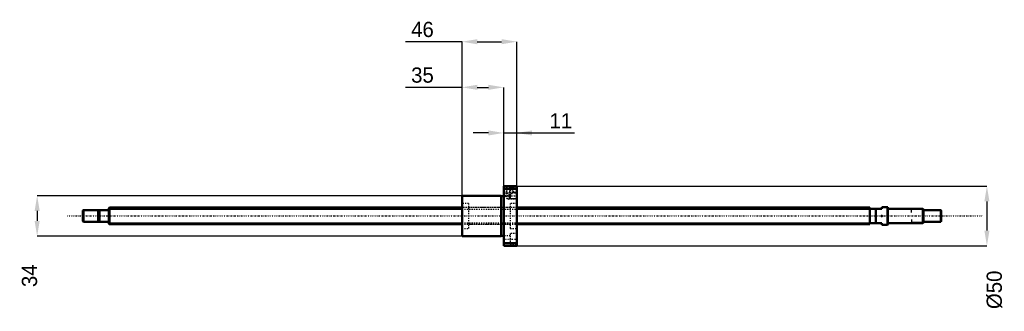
# Model space of a CAD drawing. Header units: millimetres. Extents: x -75 to 752, y -80 to 165.
import ezdxf

# ---------------------------------------------------------------- set-up
doc = ezdxf.new("R2010")
doc.units = ezdxf.units.MM
doc.linetypes.add('Center', pattern=[1.5, 0.45, -0.5, 0.05, -0.5])
doc.linetypes.add('Dashed', pattern=[2, 1, -1])
for name, color, linetype, lineweight in [('2d ConnectionPoints', 7, 'Continuous', 50), ('AM_0', 7, 'Continuous', 50), ('AM_4', 3, 'Continuous', 25), ('AM_5', 3, 'Continuous', 25), ('AM_7', 7, 'Center', 25), ('AM_9', 6, 'Dashed', 25)]:
    doc.layers.add(name, color=color, linetype=linetype, lineweight=lineweight)
doc.dimstyles.new('ISO-25', dxfattribs={"dimtxt": 2.5, "dimasz": 2.5, "dimexe": 1.25, "dimexo": 0.625, "dimtad": 1, "dimtxsty": 'Standard', "dimcen": 2.5, "dimadec": 0, "dimazin": 0, "dimtfac": 1, "dimtmove": 0, "dimatfit": 3, "dimfxl": 0, "dimarcsym": 0})

# ---------------------------------------------------------------- blocks, each defined once
blk = doc.blocks.new('1_BNK_1408_2_5RRG0_721LC5YRR0_Nut_0_in_BNK1408_2_5RRG0_721LC5Y_342_50__4')
at = {"layer": 'AM_0'}
for p, q in [((342.5, 25), (331.5, 25)), ((331.5, 25), (331.5, -25)), ((331.75, 25), (331.75, 22.87)), ((342.25, 25), (342.25, 22.87)), ((342.5, 25), (342.5, -25)), ((296.75, 17), (296.5, 16.75)), ((296.5, 16.75), (296.5, -16.75)), ((296.75, 17), (296.75, -17)), ((329.5, 17), (296.75, 17)), ((329.5, 17), (329.5, -17)), ((331.5, 16.7), (329.5, 16.7)), ((331.5, 22.56), (331.75, 22.87)), ((331.75, 22.87), (342.25, 22.87)), ((342.25, 22.87), (342.5, 22.56)), ((296.5, -16.75), (296.75, -17)), ((296.75, -17), (329.5, -17)), ((329.5, -16.7), (331.5, -16.7)), ((331.75, -22.87), (331.5, -22.56)), ((342.25, -22.87), (331.75, -22.87)), ((331.75, -22.87), (331.75, -25)), ((342.5, -22.56), (342.25, -22.87)), ((342.25, -22.87), (342.25, -25)), ((331.5, -25), (342.5, -25))]:
    blk.add_line(p, q, dxfattribs=at)
at = {"layer": 'AM_5', "linetype": 'Dashed'}
for p, q in [((333.5, 25), (333.5, 18.3)), ((339.5, 25), (339.5, 19.46)), ((335, 17), (333.5, 17)), ((336, 20), (336, 14)), ((338, 17), (339.5, 17)), ((342.5, 20), (338.96, 20)), ((335.06, 14.54), (336, 14)), ((342.5, 14), (336, 14))]:
    blk.add_line(p, q, dxfattribs=at)
at = {"layer": 'AM_7'}
for p, q in [((336.5, 25.4), (336.5, 16.6)), ((330.95, 19.49), (343.05, 19.49)), ((332.26, 17), (342.99, 17)), ((330.95, -19.49), (343.05, -19.49))]:
    blk.add_line(p, q, dxfattribs=at)
at = {"layer": 'AM_9'}
for p, q in [((333.5, 25), (334.04, 24.46)), ((338.96, 24.46), (339.5, 25)), ((337, 22.24), (331.5, 22.24)), ((331.5, 16.74), (337, 16.74)), ((334.04, 19.24), (332.75, 17)), ((332.75, 17), (334.17, 14.54)), ((334.04, 24.46), (334.04, 19.24)), ((338.96, 24.46), (334.04, 24.46)), ((334.17, 19.33), (334.17, 14.54)), ((334.17, 19.33), (336.5, 17)), ((336.5, 17), (338.96, 19.46)), ((337, 24.24), (337, 14.74)), ((342.5, 24.24), (337, 24.24)), ((338.96, 19.46), (338.96, 24.46)), ((341.96, 19.46), (338.96, 19.46)), ((342.5, 20), (341.96, 19.46)), ((341.96, 19.46), (341.96, 14.54)), ((302, 10.5), (296.5, 10.5)), ((302, 10.5), (302, -10.5)), ((334.17, 14.54), (341.96, 14.54)), ((337, 14.74), (342.5, 14.74)), ((337, 10.5), (337, -10.5)), ((342.5, 10.5), (337, 10.5)), ((341.96, 14.54), (342.5, 14)), ((337, 7), (302, 7)), ((302, -7), (337, -7)), ((296.5, -10.5), (302, -10.5)), ((337, -10.5), (342.5, -10.5)), ((337, -14.74), (337, -24.24)), ((342.5, -14.74), (337, -14.74)), ((337, -16.74), (331.5, -16.74)), ((331.5, -22.24), (337, -22.24)), ((337, -24.24), (342.5, -24.24))]:
    blk.add_line(p, q, dxfattribs=at)
blk.add_lwpolyline([(334.04, 19.24), (334.05, 19.24), (334.09, 19.27), (334.17, 19.33)], dxfattribs=at)
blk = doc.blocks.new('2_BNK_1408_2_5RRG0_721LC5Y_Shaft_0_in_BNK1408_2_5RRG0_721LC5Y_342_50__4')
at = {"layer": 'AM_0'}
for p, q in [((-21.5, 5), (-22, 4.5)), ((-22, 4.5), (-22, -4.5)), ((-9.15, 5), (-21.5, 5)), ((-21.5, 5), (-21.5, -5)), ((-9.15, 5), (-9.15, -5)), ((-8, 4.8), (-9.15, 4.8)), ((-8, 5), (-8, -5)), ((-0.2, 5), (-8, 5)), ((0.5, 7), (0, 6.5)), ((0, 6.5), (0, -6.5)), ((296.5, 7), (0.5, 7)), ((0.5, 7), (0.5, -7)), ((639, 7), (342.5, 7)), ((639, 7), (639, -7)), ((649, 6), (639, 6)), ((644, 6), (644, -6)), ((653.8, 7.5), (649, 7.5)), ((649, 7.5), (649, 6)), ((654, 7.3), (653.8, 7.5)), ((653.8, 7.5), (653.8, -7.5)), ((654, 7.3), (654, -7.3)), ((683.5, 6), (654.2, 6)), ((683.5, 6), (683.5, -6)), ((684, 5.5), (683.5, 6)), ((684, 5.5), (684, -5.5)), ((698.5, 5), (684, 5)), ((698.5, 5), (698.5, -5)), ((699, 4.5), (698.5, 5)), ((699, 4.5), (699, -4.5)), ((-22, -4.5), (-21.5, -5)), ((-21.5, -5), (-9.15, -5)), ((-9.15, -4.8), (-8, -4.8)), ((-8, -5), (-0.2, -5)), ((0, -6.5), (0.5, -7)), ((0.5, -7), (296.5, -7)), ((342.5, -7), (639, -7)), ((639, -6), (649, -6)), ((649, -6), (649, -7.5)), ((649, -7.5), (653.8, -7.5)), ((653.8, -7.5), (654, -7.3)), ((654.2, -6), (683.5, -6)), ((683.5, -6), (684, -5.5)), ((684, -5), (698.5, -5)), ((698.5, -5), (699, -4.5))]:
    blk.add_line(p, q, dxfattribs=at)
for centre, start, end in [((-0.2, 5.2), 270, 0), ((654.2, 6.2), 180, 270), ((-0.2, -5.2), 360, 90), ((654.2, -6.2), 90, 180)]:
    blk.add_arc(centre, 0.2, start, end, dxfattribs=at)
at = {"layer": 'AM_4'}
for p, q in [((-0.2, 5), (-0.2, -5)), ((654.2, 6), (654.2, -6))]:
    blk.add_line(p, q, dxfattribs=at)
at = {"layer": 'AM_5'}
for p, q in [((0, 5.773), (296.5, 5.773)), ((342.5, 5.773), (639, 5.773)), ((639, 3.5), (639, 5.773)), ((684, 5.3865), (674, 5.3865)), ((674, 3), (674, 5.3865)), ((0, -5.773), (296.5, -5.773)), ((342.5, -5.773), (639, -5.773)), ((639, -3.5), (639, -5.773)), ((674, -3), (674, -5.3865)), ((684, -5.3865), (674, -5.3865))]:
    blk.add_line(p, q, dxfattribs=at)
at = {"layer": 'AM_5', "linetype": 'Dashed'}
for p, q in [((296.5, 5.773), (342.5, 5.773)), ((296.5, -5.773), (342.5, -5.773))]:
    blk.add_line(p, q, dxfattribs=at)
at = {"layer": 'AM_7'}
blk.add_line((-34.95, 0), (733.95, 0), dxfattribs=at)
at = {"layer": 'AM_9'}
for p, q in [((342.5, 7), (296.5, 7)), ((296.5, -7), (342.5, -7))]:
    blk.add_line(p, q, dxfattribs=at)
blk = doc.blocks.new('*D3')
at = {"layer": 'AM_5', "color": 0, "lineweight": -2}
for p, q in [((296.75, 17), (-60.34, 17)), ((-60.34, 4.22), (-60.34, -4.22)), ((296.75, -17), (-60.34, -17))]:
    blk.add_line(p, q, dxfattribs=at)
at = {"layer": 'AM_5', "color": 0}
for points in [[(-58.21, 4.22), (-62.47, 4.22), (-60.34, 17)], [(-62.47, -4.22), (-58.21, -4.22), (-60.34, -17)]]:
    blk.add_solid(points, dxfattribs=at)
at = {"layer": 'Defpoints', "color": 0}
for p in [(296.75, 17), (-60.34, -17), (296.75, -17)]:
    blk.add_point(p, dxfattribs=at)
at = {"layer": 'AM_5', "color": 0, "insert": (-66.73, -50.228), "char_height": 12.78, "attachment_point": 5, "rotation": 90}
blk.add_mtext('34', dxfattribs=at)
blk = doc.blocks.new('*D4')
at = {"layer": 'AM_5', "color": 0, "lineweight": -2}
for p, q in [((296.5, 108.07), (249.09, 108.07)), ((296.5, 16.75), (296.5, 108.07)), ((309.28, 108.07), (318.72, 108.07)), ((331.5, 25), (331.5, 108.07))]:
    blk.add_line(p, q, dxfattribs=at)
at = {"layer": 'AM_5', "color": 0}
for points in [[(309.28, 110.2), (309.28, 105.94), (296.5, 108.07)], [(318.72, 105.94), (318.72, 110.2), (331.5, 108.07)]]:
    blk.add_solid(points, dxfattribs=at)
at = {"layer": 'Defpoints', "color": 0}
for p in [(331.5, 108.07), (331.5, 25), (296.5, 16.75)]:
    blk.add_point(p, dxfattribs=at)
at = {"layer": 'AM_5', "color": 0, "insert": (263.27, 118.29), "char_height": 12.78, "attachment_point": 5}
blk.add_mtext('35', dxfattribs=at)
blk = doc.blocks.new('*D5')
at = {"layer": 'AM_5', "color": 0, "lineweight": -2}
for p, q in [((296.5, 146.41), (249.09, 146.41)), ((296.5, 16.75), (296.5, 146.41)), ((309.28, 146.41), (329.72, 146.41)), ((342.5, 25), (342.5, 146.41))]:
    blk.add_line(p, q, dxfattribs=at)
at = {"layer": 'AM_5', "color": 0}
for points in [[(309.28, 148.54), (309.28, 144.28), (296.5, 146.41)], [(329.72, 144.28), (329.72, 148.54), (342.5, 146.41)]]:
    blk.add_solid(points, dxfattribs=at)
at = {"layer": 'Defpoints', "color": 0}
for p in [(342.5, 146.41), (342.5, 25), (296.5, 16.75)]:
    blk.add_point(p, dxfattribs=at)
at = {"layer": 'AM_5', "color": 0, "insert": (263.27, 156.63), "char_height": 12.78, "attachment_point": 5}
blk.add_mtext('46', dxfattribs=at)
blk = doc.blocks.new('*D6')
at = {"layer": 'AM_5', "color": 0, "lineweight": -2}
for p, q in [((318.72, 69.73), (305.94, 69.73)), ((331.5, 25), (331.5, 69.73)), ((331.5, 69.73), (342.5, 69.73)), ((342.5, 25), (342.5, 69.73)), ((342.5, 69.73), (390.94, 69.73)), ((355.28, 69.73), (368.06, 69.73))]:
    blk.add_line(p, q, dxfattribs=at)
at = {"layer": 'AM_5', "color": 0}
for points in [[(318.72, 67.6), (318.72, 71.86), (331.5, 69.73)], [(355.28, 71.86), (355.28, 67.6), (342.5, 69.73)]]:
    blk.add_solid(points, dxfattribs=at)
at = {"layer": 'Defpoints', "color": 0}
for p in [(342.5, 69.73), (331.5, 25), (342.5, 25)]:
    blk.add_point(p, dxfattribs=at)
at = {"layer": 'AM_5', "color": 0, "insert": (379.5, 79.95), "char_height": 12.78, "attachment_point": 5}
blk.add_mtext('11', dxfattribs=at)
blk = doc.blocks.new('*D7')
at = {"layer": 'AM_5', "color": 0, "lineweight": -2}
for p, q in [((342.5, 25), (737.34, 25)), ((737.34, 12.22), (737.34, -12.22)), ((342.5, -25), (737.34, -25))]:
    blk.add_line(p, q, dxfattribs=at)
at = {"layer": 'AM_5', "color": 0}
for points in [[(739.47, 12.22), (735.21, 12.22), (737.34, 25)], [(735.21, -12.22), (739.47, -12.22), (737.34, -25)]]:
    blk.add_solid(points, dxfattribs=at)
at = {"layer": 'Defpoints', "color": 0}
for p in [(342.5, 25), (342.5, -25), (737.34, -25)]:
    blk.add_point(p, dxfattribs=at)
at = {"layer": 'AM_5', "color": 0, "insert": (743.73, -62.062), "char_height": 12.78, "attachment_point": 5, "rotation": 90}
blk.add_mtext('Ø50', dxfattribs=at)

msp = doc.modelspace()

# ---------------------------------------------------------------- linework, layer by layer
at = {"layer": '2d ConnectionPoints'}
for p in [(0, 0), (649, 0)]:
    msp.add_point(p, dxfattribs=at)

# ---------------------------------------------------------------- block references
for name in ['1_BNK_1408_2_5RRG0_721LC5YRR0_Nut_0_in_BNK1408_2_5RRG0_721LC5Y_342_50__4', '2_BNK_1408_2_5RRG0_721LC5Y_Shaft_0_in_BNK1408_2_5RRG0_721LC5Y_342_50__4']:
    msp.add_blockref(name, (0, 0))

# ---------------------------------------------------------------- dimensions: what is measured, and where the dimension line sits
at = {"layer": 'AM_5'}
for base, p1, p2, text, picture, middle in [((342.5, 146.41), (296.5, 16.75), (342.5, 25), '46', '*D5', (263.272, 146.41)), ((331.5, 108.07), (296.5, 16.75), (331.5, 25), '35', '*D4', (263.272, 108.07)), ((342.5, 69.73), (331.5, 25), (342.5, 25), '11', '*D6', (379.501, 69.73))]:
    dim = msp.add_linear_dim(base=base, p1=p1, p2=p2, text=text, dimstyle='ISO-25', override={"dimtxt": 12.78, "dimasz": 12.78, "dimexe": 0, "dimexo": 0, "dimgap": 3.834}, dxfattribs=at)
    dim.commit()
    dim.dimension.update_dxf_attribs({"geometry": picture, "text_midpoint": middle, "dimtype": 160})
for base, p1, p2, text, picture, middle in [((737.34, -25), (342.5, 25), (342.5, -25), 'Ø50', '*D7', (743.73, -62.062)), ((-60.34, -17), (296.75, 17), (296.75, -17), '34', '*D3', (-66.73, -50.228))]:
    dim = msp.add_linear_dim(base=base, p1=p1, p2=p2, angle=90, text=text, dimstyle='ISO-25', override={"dimtxt": 12.78, "dimasz": 12.78, "dimexe": 0, "dimexo": 0, "dimgap": 3.834}, dxfattribs=at)
    dim.commit()
    dim.dimension.update_dxf_attribs({"geometry": picture, "text_midpoint": middle, "dimtype": 160, "text_rotation": 90})

doc.saveas('drawing.dxf')
